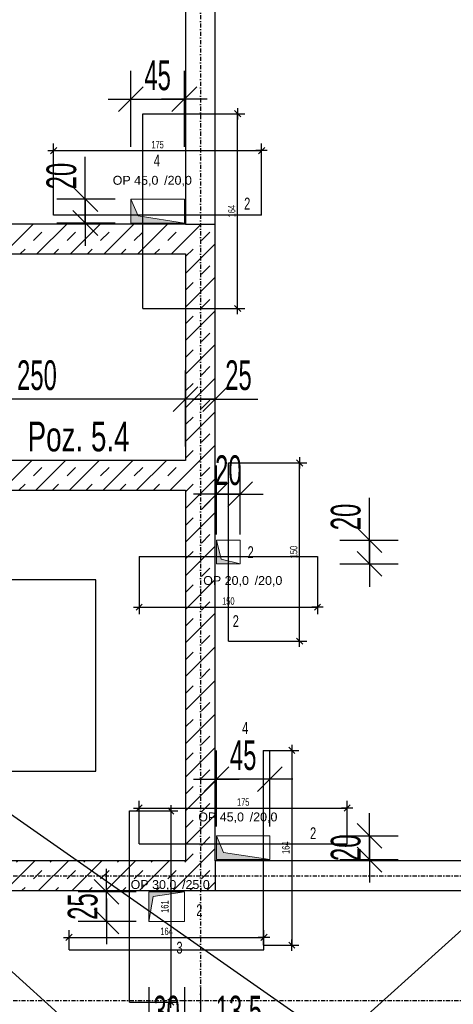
# Model space of a CAD drawing. Header units: millimetres. Extents: x 4959 to 18685, y -2779 to 1721.
# Tile 31 of 41: x 16420 to 16785, y -265 to 564. Entities that reach past the tile are written whole.
import ezdxf

# ---------------------------------------------------------------- set-up
doc = ezdxf.new("R2010")
doc.units = ezdxf.units.MM
doc.header["$LTSCALE"] = 10
doc.linetypes.add('MO', pattern=[0.7, 0.35, -0.17, 0.01, -0.17])
for name, color, linetype in [('BA_szr', 1, 'Continuous'), ('BA_txs', 2, 'Continuous'), ('BA_wym', 1, 'Continuous'), ('BD_osm', 1, 'MO'), ('BD_wic', 1, 'Continuous'), ('BD_wig', 3, 'Continuous'), ('BZ_txs', 2, 'Continuous')]:
    doc.layers.add(name, color=color, linetype=linetype)
doc.layers.add('Nowe_A-Przebicia_Nr_pióra__1', color=7, linetype='Continuous', lineweight=13)
doc.layers.add('Nowe_A-Przebicia_Nr_pióra__102', color=7, linetype='Continuous', lineweight=5, true_color=0xcccccc)
doc.styles.add('BIKTS', font='bikromsw.shx', dxfattribs={"width": 0.8})
doc.styles.add('BIKWYM', font='bikromsw.shx', dxfattribs={"width": 0.6})
doc.styles.add('STYL_AUTOMATYCZNY_1', font='arial.ttf')
doc.dimstyles.new('BA_KR_100_cm', dxfattribs={"dimtxt": 25, "dimasz": 1.666667, "dimexe": 24, "dimexo": 0, "dimgap": 0, "dimtad": 0, "dimdec": 1, "dimrnd": 0.5, "dimzin": 9, "dimdsep": 46, "dimtxsty": 'BIKWYM', "dimblk": 'WYM-KR', "dimcen": 0, "dimdle": 20, "dimclrd": 256, "dimclre": 256, "dimclrt": 2, "dimadec": 0, "dimazin": 0, "dimtfac": 0.033333, "dimtdec": 1, "dimtmove": 0, "dimatfit": 3, "dimldrblk": 'WYM-KR', "dimfxl": 25, "dimfxlon": 1, "dimtvp": 0.8, "dimtolj": 1, "dimarcsym": 0})
doc.dimstyles.new('BA_KR_25_cm', dxfattribs={"dimscale": 0.25, "dimtxt": 25, "dimasz": 1.666667, "dimexe": 24, "dimexo": 0, "dimgap": 0, "dimtad": 0, "dimdec": 1, "dimrnd": 0.5, "dimzin": 9, "dimdsep": 46, "dimtxsty": 'BIKWYM', "dimblk": 'WYM-KR', "dimcen": 0, "dimdle": 20, "dimclrd": 256, "dimclre": 256, "dimclrt": 7, "dimadec": 0, "dimazin": 0, "dimtfac": 0.033333, "dimtdec": 1, "dimtmove": 0, "dimatfit": 3, "dimldrblk": 'WYM-KR', "dimfxl": 1, "dimtvp": 0.8, "dimtolj": 1, "dimarcsym": 0})

# ---------------------------------------------------------------- blocks, each defined once
blk = doc.blocks.new('WYM-KR')
at = {"color": 7, "linetype": 'ByBlock'}
blk.add_line((6.24, 6.24), (-6.24, -6.24), dxfattribs=at)
at = {"linetype": 'ByBlock'}
blk.add_line((11.52, 0), (-11.52, 0), dxfattribs=at)
blk = doc.blocks.new('*D415')
at = {"layer": 'BA_wym', "lineweight": -2}
for p, q in [((16559.96, 204.32), (16559.96, 268.32)), ((16584.96, 204.32), (16584.96, 268.32)), ((16558.29, 244.32), (16556.63, 244.32)), ((16584.96, 244.32), (16559.96, 244.32)), ((16586.63, 244.32), (16620.67, 244.32))]:
    blk.add_line(p, q, dxfattribs=at)
at = {"layer": 'Defpoints', "color": 0}
for p in [(16559.96, 244.32), (16559.96, 192.61), (16584.96, 186.82)]:
    blk.add_point(p, dxfattribs=at)
at = {"layer": 'BA_wym', "lineweight": -2, "xscale": 1.666666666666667, "yscale": 1.666666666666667, "zscale": 1.666666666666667}
blk.add_blockref('WYM-KR', (16559.96, 244.32), dxfattribs=at)
at = {"layer": 'BA_wym', "lineweight": -2, "xscale": 1.666666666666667, "yscale": 1.666666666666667, "zscale": 1.666666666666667, "rotation": 180}
blk.add_blockref('WYM-KR', (16584.96, 244.32), dxfattribs=at)
at = {"layer": 'BA_wym', "color": 2, "insert": (16604.48, 264.32), "char_height": 25, "attachment_point": 5, "style": 'BIKWYM'}
blk.add_mtext('\\A1;25', dxfattribs=at)
blk = doc.blocks.new('*D416')
at = {"layer": 'BA_wym', "lineweight": -2}
for p, q in [((16309.96, 204.32), (16309.96, 268.32)), ((16559.96, 204.32), (16559.96, 268.32)), ((16558.29, 244.32), (16311.63, 244.32))]:
    blk.add_line(p, q, dxfattribs=at)
at = {"layer": 'Defpoints', "color": 0}
for p in [(16309.96, 244.32), (16309.96, 192.61), (16559.96, 192.61)]:
    blk.add_point(p, dxfattribs=at)
at = {"layer": 'BA_wym', "lineweight": -2, "xscale": 1.666666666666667, "yscale": 1.666666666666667, "zscale": 1.666666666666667, "rotation": 180}
blk.add_blockref('WYM-KR', (16309.96, 244.32), dxfattribs=at)
at = {"layer": 'BA_wym', "lineweight": -2, "xscale": 1.666666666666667, "yscale": 1.666666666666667, "zscale": 1.666666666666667}
blk.add_blockref('WYM-KR', (16559.96, 244.32), dxfattribs=at)
at = {"layer": 'BA_wym', "color": 2, "insert": (16434.96, 264.32), "char_height": 25, "attachment_point": 5, "style": 'BIKWYM'}
blk.add_mtext('\\A1;250', dxfattribs=at)
blk = doc.blocks.new('*D454')
at = {"layer": 'BA_wym', "lineweight": -2}
for p, q in [((16518.56, -170.39), (16469.56, -170.39)), ((16493.56, -168.72), (16493.56, -167.05)), ((16493.56, -195.39), (16493.56, -170.39)), ((16518.56, -195.39), (16469.56, -195.39)), ((16493.56, -197.05), (16493.56, -198.72))]:
    blk.add_line(p, q, dxfattribs=at)
at = {"layer": 'Defpoints', "color": 0}
for p in [(16493.56, -170.39), (16528.96, -170.39), (16528.96, -195.39)]:
    blk.add_point(p, dxfattribs=at)
at = {"layer": 'BA_wym', "lineweight": -2, "xscale": 1.666666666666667, "yscale": 1.666666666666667, "zscale": 1.666666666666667}
for p, rotation in [((16493.56, -170.39), 270), ((16493.56, -195.39), 90)]:
    blk.add_blockref('WYM-KR', p, dxfattribs=dict(at, rotation=rotation))
at = {"layer": 'BA_wym', "color": 2, "insert": (16473.56, -182.89), "char_height": 25, "attachment_point": 5, "rotation": 90, "style": 'BIKWYM'}
blk.add_mtext('\\A1;25', dxfattribs=at)
blk = doc.blocks.new('*D455')
at = {"layer": 'BA_wym', "lineweight": -2}
for p, q in [((16528.96, -250.66), (16528.96, -314.66)), ((16558.96, -250.66), (16558.96, -314.66)), ((16527.29, -290.66), (16525.63, -290.66)), ((16558.96, -290.66), (16528.96, -290.66)), ((16560.63, -290.66), (16562.29, -290.66))]:
    blk.add_line(p, q, dxfattribs=at)
at = {"layer": 'Defpoints', "color": 0}
for p in [(16528.96, -195.39), (16558.96, -195.39), (16528.96, -290.66)]:
    blk.add_point(p, dxfattribs=at)
at = {"layer": 'BA_wym', "lineweight": -2, "xscale": 1.666666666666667, "yscale": 1.666666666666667, "zscale": 1.666666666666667}
blk.add_blockref('WYM-KR', (16528.96, -290.66), dxfattribs=at)
at = {"layer": 'BA_wym', "lineweight": -2, "xscale": 1.666666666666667, "yscale": 1.666666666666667, "zscale": 1.666666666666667, "rotation": 180}
blk.add_blockref('WYM-KR', (16558.96, -290.66), dxfattribs=at)
at = {"layer": 'BA_wym', "color": 2, "insert": (16543.96, -270.66), "char_height": 25, "attachment_point": 5, "style": 'BIKWYM'}
blk.add_mtext('\\A1;30', dxfattribs=at)
blk = doc.blocks.new('*D456')
at = {"layer": 'BA_wym', "lineweight": -2}
for p, q in [((16558.96, -250.66), (16558.96, -314.66)), ((16572.46, -250.66), (16572.46, -314.66)), ((16557.29, -290.66), (16555.63, -290.66)), ((16558.96, -290.66), (16572.46, -290.66)), ((16574.13, -290.66), (16633.89, -290.66))]:
    blk.add_line(p, q, dxfattribs=at)
at = {"layer": 'Defpoints', "color": 0}
for p in [(16572.46, -156.89), (16558.96, -195.39), (16572.46, -290.66)]:
    blk.add_point(p, dxfattribs=at)
at = {"layer": 'BA_wym', "lineweight": -2, "xscale": 1.666666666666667, "yscale": 1.666666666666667, "zscale": 1.666666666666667}
blk.add_blockref('WYM-KR', (16558.96, -290.66), dxfattribs=at)
at = {"layer": 'BA_wym', "lineweight": -2, "xscale": 1.666666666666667, "yscale": 1.666666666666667, "zscale": 1.666666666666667, "rotation": 180}
blk.add_blockref('WYM-KR', (16572.46, -290.66), dxfattribs=at)
at = {"layer": 'BA_wym', "color": 2, "insert": (16604.84, -270.66), "char_height": 25, "attachment_point": 5, "style": 'BIKWYM'}
blk.add_mtext('\\A1;13.5', dxfattribs=at)
blk = doc.blocks.new('*D457')
at = {"layer": 'BA_wym', "lineweight": -2}
for p, q in [((16585.96, -115.56), (16585.96, -51.56)), ((16630.96, -115.56), (16630.96, -51.56)), ((16629.29, -75.56), (16587.63, -75.56))]:
    blk.add_line(p, q, dxfattribs=at)
at = {"layer": 'Defpoints', "color": 0}
for p in [(16585.96, -75.56), (16585.96, -123.39), (16630.96, -123.39)]:
    blk.add_point(p, dxfattribs=at)
at = {"layer": 'BA_wym', "lineweight": -2, "xscale": 1.666666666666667, "yscale": 1.666666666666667, "zscale": 1.666666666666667, "rotation": 180}
blk.add_blockref('WYM-KR', (16585.96, -75.56), dxfattribs=at)
at = {"layer": 'BA_wym', "lineweight": -2, "xscale": 1.666666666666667, "yscale": 1.666666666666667, "zscale": 1.666666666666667}
blk.add_blockref('WYM-KR', (16630.96, -75.56), dxfattribs=at)
at = {"layer": 'BA_wym', "color": 2, "insert": (16608.46, -55.56), "char_height": 25, "attachment_point": 5, "style": 'BIKWYM'}
blk.add_mtext('\\A1;45', dxfattribs=at)
blk = doc.blocks.new('*D458')
at = {"layer": 'BA_wym', "lineweight": -2}
for p, q in [((16689.83, -123.39), (16738.83, -123.39)), ((16714.83, -121.72), (16714.83, -120.05)), ((16714.83, -123.39), (16714.83, -143.39)), ((16689.83, -143.39), (16738.83, -143.39)), ((16714.83, -145.05), (16714.83, -146.72))]:
    blk.add_line(p, q, dxfattribs=at)
at = {"layer": 'Defpoints', "color": 0}
for p in [(16630.96, -123.39), (16630.96, -143.39), (16714.83, -143.39)]:
    blk.add_point(p, dxfattribs=at)
at = {"layer": 'BA_wym', "lineweight": -2, "xscale": 1.666666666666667, "yscale": 1.666666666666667, "zscale": 1.666666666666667}
for p, rotation in [((16714.83, -123.39), 270), ((16714.83, -143.39), 90)]:
    blk.add_blockref('WYM-KR', p, dxfattribs=dict(at, rotation=rotation))
at = {"layer": 'BA_wym', "color": 2, "insert": (16694.83, -133.39), "char_height": 25, "attachment_point": 5, "rotation": 90, "style": 'BIKWYM'}
blk.add_mtext('\\A1;20', dxfattribs=at)
blk = doc.blocks.new('*D481')
at = {"layer": 'BA_wym', "lineweight": -2}
for p, q in [((16714.83, 127.28), (16714.83, 161.33)), ((16689.83, 125.61), (16738.83, 125.61)), ((16714.83, 105.61), (16714.83, 125.61)), ((16689.83, 105.61), (16738.83, 105.61)), ((16714.83, 103.95), (16714.83, 102.28))]:
    blk.add_line(p, q, dxfattribs=at)
at = {"layer": 'Defpoints', "color": 0}
for p in [(16605.96, 125.61), (16714.83, 125.61), (16605.96, 105.61)]:
    blk.add_point(p, dxfattribs=at)
at = {"layer": 'BA_wym', "lineweight": -2, "xscale": 1.666666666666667, "yscale": 1.666666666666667, "zscale": 1.666666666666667}
for p, rotation in [((16714.83, 125.61), 270), ((16714.83, 105.61), 90)]:
    blk.add_blockref('WYM-KR', p, dxfattribs=dict(at, rotation=rotation))
at = {"layer": 'BA_wym', "color": 2, "insert": (16694.83, 145.14), "char_height": 25, "attachment_point": 5, "rotation": 90, "style": 'BIKWYM'}
blk.add_mtext('\\A1;20', dxfattribs=at)
blk = doc.blocks.new('*D482')
at = {"layer": 'BA_wym', "lineweight": -2}
for p, q in [((16585.96, 130.42), (16585.96, 188.32)), ((16605.96, 130.42), (16605.96, 188.32)), ((16584.29, 164.32), (16582.63, 164.32)), ((16585.96, 164.32), (16605.96, 164.32)), ((16607.63, 164.32), (16609.29, 164.32))]:
    blk.add_line(p, q, dxfattribs=at)
at = {"layer": 'Defpoints', "color": 0}
for p in [(16605.96, 164.32), (16585.96, 130.42), (16605.96, 130.42)]:
    blk.add_point(p, dxfattribs=at)
at = {"layer": 'BA_wym', "lineweight": -2, "xscale": 1.666666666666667, "yscale": 1.666666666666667, "zscale": 1.666666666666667}
blk.add_blockref('WYM-KR', (16585.96, 164.32), dxfattribs=at)
at = {"layer": 'BA_wym', "lineweight": -2, "xscale": 1.666666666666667, "yscale": 1.666666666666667, "zscale": 1.666666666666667, "rotation": 180}
blk.add_blockref('WYM-KR', (16605.96, 164.32), dxfattribs=at)
at = {"layer": 'BA_wym', "color": 2, "insert": (16595.96, 184.32), "char_height": 25, "attachment_point": 5, "style": 'BIKWYM'}
blk.add_mtext('\\A1;20', dxfattribs=at)
blk = doc.blocks.new('*D485')
at = {"layer": 'BA_wym', "lineweight": -2}
for p, q in [((16475.64, 414.28), (16475.64, 448.33)), ((16500.64, 412.61), (16451.64, 412.61)), ((16475.64, 392.61), (16475.64, 412.61)), ((16500.64, 392.61), (16451.64, 392.61)), ((16475.64, 390.95), (16475.64, 389.28))]:
    blk.add_line(p, q, dxfattribs=at)
at = {"layer": 'Defpoints', "color": 0}
for p in [(16475.64, 412.61), (16515.64, 412.61), (16515.64, 392.61)]:
    blk.add_point(p, dxfattribs=at)
at = {"layer": 'BA_wym', "lineweight": -2, "xscale": 1.666666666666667, "yscale": 1.666666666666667, "zscale": 1.666666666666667}
for p, rotation in [((16475.64, 412.61), 270), ((16475.64, 392.61), 90)]:
    blk.add_blockref('WYM-KR', p, dxfattribs=dict(at, rotation=rotation))
at = {"layer": 'BA_wym', "color": 2, "insert": (16455.64, 432.14), "char_height": 25, "attachment_point": 5, "rotation": 90, "style": 'BIKWYM'}
blk.add_mtext('\\A1;20', dxfattribs=at)
blk = doc.blocks.new('*D486')
at = {"layer": 'BA_wym', "lineweight": -2}
for p, q in [((16513.96, 456.8), (16513.96, 520.8)), ((16558.96, 456.8), (16558.96, 520.8)), ((16515.63, 496.8), (16557.29, 496.8))]:
    blk.add_line(p, q, dxfattribs=at)
at = {"layer": 'Defpoints', "color": 0}
for p in [(16558.96, 496.8), (16513.96, 412.61), (16558.96, 412.61)]:
    blk.add_point(p, dxfattribs=at)
at = {"layer": 'BA_wym', "lineweight": -2, "xscale": 1.666666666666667, "yscale": 1.666666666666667, "zscale": 1.666666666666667, "rotation": 180}
blk.add_blockref('WYM-KR', (16513.96, 496.8), dxfattribs=at)
at = {"layer": 'BA_wym', "lineweight": -2, "xscale": 1.666666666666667, "yscale": 1.666666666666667, "zscale": 1.666666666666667}
blk.add_blockref('WYM-KR', (16558.96, 496.8), dxfattribs=at)
at = {"layer": 'BA_wym', "color": 2, "insert": (16536.46, 516.8), "char_height": 25, "attachment_point": 5, "style": 'BIKWYM'}
blk.add_mtext('\\A1;45', dxfattribs=at)
blk = doc.blocks.new('*D514')
at = {"layer": 'BD_wic', "lineweight": -2}
for p, q in [((16524.14, 484.61), (16609.81, 484.61)), ((16603.81, 321.03), (16603.81, 484.2)), ((16524.14, 320.61), (16609.81, 320.61))]:
    blk.add_line(p, q, dxfattribs=at)
at = {"layer": 'Defpoints', "color": 0}
for p in [(16524.14, 484.61), (16603.81, 484.61), (16524.14, 320.61)]:
    blk.add_point(p, dxfattribs=at)
at = {"layer": 'BD_wic', "lineweight": -2, "xscale": 0.4166666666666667, "yscale": 0.4166666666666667, "zscale": 0.4166666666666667}
for p, rotation in [((16603.81, 484.61), 90), ((16603.81, 320.61), 270)]:
    blk.add_blockref('WYM-KR', p, dxfattribs=dict(at, rotation=rotation))
at = {"layer": 'BD_wic', "color": 7, "insert": (16598.81, 402.61), "char_height": 6.25, "attachment_point": 5, "rotation": 90, "style": 'BIKWYM'}
blk.add_mtext('\\A1;164', dxfattribs=at)
blk = doc.blocks.new('*D515')
at = {"layer": 'BD_wic', "lineweight": -2}
for p, q in [((16448.96, 399.08), (16448.96, 459.54)), ((16623.96, 399.08), (16623.96, 459.54)), ((16449.38, 453.54), (16623.54, 453.54))]:
    blk.add_line(p, q, dxfattribs=at)
at = {"layer": 'Defpoints', "color": 0}
for p in [(16623.96, 453.54), (16448.96, 399.08), (16623.96, 399.08)]:
    blk.add_point(p, dxfattribs=at)
at = {"layer": 'BD_wic', "lineweight": -2, "xscale": 0.4166666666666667, "yscale": 0.4166666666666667, "zscale": 0.4166666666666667, "rotation": 180}
blk.add_blockref('WYM-KR', (16448.96, 453.54), dxfattribs=at)
at = {"layer": 'BD_wic', "lineweight": -2, "xscale": 0.4166666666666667, "yscale": 0.4166666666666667, "zscale": 0.4166666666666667}
blk.add_blockref('WYM-KR', (16623.96, 453.54), dxfattribs=at)
at = {"layer": 'BD_wic', "color": 7, "insert": (16536.46, 458.54), "char_height": 6.25, "attachment_point": 5, "style": 'BIKWYM'}
blk.add_mtext('\\A1;175', dxfattribs=at)
blk = doc.blocks.new('*D516')
at = {"layer": 'BD_wic', "lineweight": -2}
for p, q in [((16520.96, 111.92), (16520.96, 63.25)), ((16670.96, 111.92), (16670.96, 63.25)), ((16521.38, 69.25), (16670.54, 69.25))]:
    blk.add_line(p, q, dxfattribs=at)
at = {"layer": 'Defpoints', "color": 0}
for p in [(16520.96, 111.92), (16670.96, 111.92), (16670.96, 69.25)]:
    blk.add_point(p, dxfattribs=at)
at = {"layer": 'BD_wic', "lineweight": -2, "xscale": 0.4166666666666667, "yscale": 0.4166666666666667, "zscale": 0.4166666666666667, "rotation": 180}
blk.add_blockref('WYM-KR', (16520.96, 69.25), dxfattribs=at)
at = {"layer": 'BD_wic', "lineweight": -2, "xscale": 0.4166666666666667, "yscale": 0.4166666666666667, "zscale": 0.4166666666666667}
blk.add_blockref('WYM-KR', (16670.96, 69.25), dxfattribs=at)
at = {"layer": 'BD_wic', "color": 7, "insert": (16595.96, 74.25), "char_height": 6.25, "attachment_point": 5, "style": 'BIKWYM'}
blk.add_mtext('\\A1;150', dxfattribs=at)
blk = doc.blocks.new('*D517')
at = {"layer": 'BD_wic', "lineweight": -2}
for p, q in [((16595.96, 190.61), (16661.94, 190.61)), ((16655.94, 41.03), (16655.94, 190.2)), ((16595.96, 40.61), (16661.94, 40.61))]:
    blk.add_line(p, q, dxfattribs=at)
at = {"layer": 'Defpoints', "color": 0}
for p in [(16595.96, 190.61), (16655.94, 190.61), (16595.96, 40.61)]:
    blk.add_point(p, dxfattribs=at)
at = {"layer": 'BD_wic', "lineweight": -2, "xscale": 0.4166666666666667, "yscale": 0.4166666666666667, "zscale": 0.4166666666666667}
for p, rotation in [((16655.94, 190.61), 90), ((16655.94, 40.61), 270)]:
    blk.add_blockref('WYM-KR', p, dxfattribs=dict(at, rotation=rotation))
at = {"layer": 'BD_wic', "color": 7, "insert": (16650.94, 115.61), "char_height": 6.25, "attachment_point": 5, "rotation": 90, "style": 'BIKWYM'}
blk.add_mtext('\\A1;150', dxfattribs=at)
blk = doc.blocks.new('*D518')
at = {"layer": 'BD_wic', "lineweight": -2}
for p, q in [((16512.76, -102.39), (16553.55, -102.39)), ((16547.55, -102.8), (16547.55, -262.97)), ((16512.76, -263.39), (16553.55, -263.39))]:
    blk.add_line(p, q, dxfattribs=at)
at = {"layer": 'Defpoints', "color": 0}
for p in [(16512.76, -102.39), (16512.76, -263.39), (16547.55, -263.39)]:
    blk.add_point(p, dxfattribs=at)
at = {"layer": 'BD_wic', "lineweight": -2, "xscale": 0.4166666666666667, "yscale": 0.4166666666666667, "zscale": 0.4166666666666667}
for p, rotation in [((16547.55, -102.39), 90), ((16547.55, -263.39), 270)]:
    blk.add_blockref('WYM-KR', p, dxfattribs=dict(at, rotation=rotation))
at = {"layer": 'BD_wic', "color": 7, "insert": (16542.55, -182.89), "char_height": 6.25, "attachment_point": 5, "rotation": 90, "style": 'BIKWYM'}
blk.add_mtext('\\A1;161', dxfattribs=at)
blk = doc.blocks.new('*D519')
at = {"layer": 'BD_wic', "lineweight": -2}
for p, q in [((16461.96, -219.21), (16461.96, -202.79)), ((16625.96, -219.21), (16625.96, -202.79)), ((16462.38, -208.79), (16625.54, -208.79))]:
    blk.add_line(p, q, dxfattribs=at)
at = {"layer": 'Defpoints', "color": 0}
for p in [(16625.96, -208.79), (16461.96, -219.21), (16625.96, -219.21)]:
    blk.add_point(p, dxfattribs=at)
at = {"layer": 'BD_wic', "lineweight": -2, "xscale": 0.4166666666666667, "yscale": 0.4166666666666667, "zscale": 0.4166666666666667, "rotation": 180}
blk.add_blockref('WYM-KR', (16461.96, -208.79), dxfattribs=at)
at = {"layer": 'BD_wic', "lineweight": -2, "xscale": 0.4166666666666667, "yscale": 0.4166666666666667, "zscale": 0.4166666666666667}
blk.add_blockref('WYM-KR', (16625.96, -208.79), dxfattribs=at)
at = {"layer": 'BD_wic', "color": 7, "insert": (16543.96, -203.79), "char_height": 6.25, "attachment_point": 5, "style": 'BIKWYM'}
blk.add_mtext('\\A1;164', dxfattribs=at)
blk = doc.blocks.new('*D520')
at = {"layer": 'BD_wic', "lineweight": -2}
for p, q in [((16625.35, -51.39), (16655.39, -51.39)), ((16649.39, -51.8), (16649.39, -214.97)), ((16625.35, -215.39), (16655.39, -215.39))]:
    blk.add_line(p, q, dxfattribs=at)
at = {"layer": 'Defpoints', "color": 0}
for p in [(16625.35, -51.39), (16625.35, -215.39), (16649.39, -215.39)]:
    blk.add_point(p, dxfattribs=at)
at = {"layer": 'BD_wic', "lineweight": -2, "xscale": 0.4166666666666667, "yscale": 0.4166666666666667, "zscale": 0.4166666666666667}
for p, rotation in [((16649.39, -51.39), 90), ((16649.39, -215.39), 270)]:
    blk.add_blockref('WYM-KR', p, dxfattribs=dict(at, rotation=rotation))
at = {"layer": 'BD_wic', "color": 7, "insert": (16644.39, -133.39), "char_height": 6.25, "attachment_point": 5, "rotation": 90, "style": 'BIKWYM'}
blk.add_mtext('\\A1;164', dxfattribs=at)
blk = doc.blocks.new('*D521')
at = {"layer": 'BD_wic', "lineweight": -2}
for p, q in [((16520.96, -130.04), (16520.96, -93.91)), ((16695.96, -130.04), (16695.96, -93.91)), ((16521.38, -99.91), (16695.54, -99.91))]:
    blk.add_line(p, q, dxfattribs=at)
at = {"layer": 'Defpoints', "color": 0}
for p in [(16695.96, -99.91), (16520.96, -130.04), (16695.96, -130.04)]:
    blk.add_point(p, dxfattribs=at)
at = {"layer": 'BD_wic', "lineweight": -2, "xscale": 0.4166666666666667, "yscale": 0.4166666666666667, "zscale": 0.4166666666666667, "rotation": 180}
blk.add_blockref('WYM-KR', (16520.96, -99.91), dxfattribs=at)
at = {"layer": 'BD_wic', "lineweight": -2, "xscale": 0.4166666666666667, "yscale": 0.4166666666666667, "zscale": 0.4166666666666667}
blk.add_blockref('WYM-KR', (16695.96, -99.91), dxfattribs=at)
at = {"layer": 'BD_wic', "color": 7, "insert": (16608.46, -94.91), "char_height": 6.25, "attachment_point": 5, "style": 'BIKWYM'}
blk.add_mtext('\\A1;175', dxfattribs=at)

msp = doc.modelspace()

# ---------------------------------------------------------------- hatches: boundary and pattern name
at = {"layer": 'BA_szr'}
h = msp.add_hatch(dxfattribs=at)
h.set_pattern_fill('BIK_ZELBET', color=256, scale=100, angle=45, pattern_type=2)
h.set_pattern_definition([(45, (9820.514, -2655.736), (-14.142136, 14.142136), []), (45, (9813.443, -2648.664), (-14.142136, 14.142136), [10, -10])])
h.paths.add_polyline_path([(16107.96, 366.61), (16284.96, 366.61), (16284.96, 357.61), (16309.96, 357.61), (16309.96, 366.61), (16559.96, 366.61), (16559.96, 192.61), (16309.96, 192.61), (16309.96, 239.61), (16284.96, 239.61), (16284.92, 192.61), (16185.96, 192.61), (16185.96, 167.61), (16559.96, 167.61), (16559.96, -144.39), (16168.96, -144.39), (16168.96, -169.39), (16584.96, -169.39), (16584.96, -144.39), (16584.96, 391.61), (16559.96, 391.61), (16107.96, 391.61)])
at = {"layer": 'Nowe_A-Przebicia_Nr_pióra__102', "linetype": 'Continuous', "lineweight": 5, "true_color": 0xcccccc}
for points in [[(16558.96, 392.61), (16513.96, 392.61), (16513.96, 412.61), (16520.02, 398.67)], [(16605.96, 105.61), (16585.96, 105.61), (16585.96, 125.61), (16590, 109.65)], [(16630.96, -143.39), (16585.96, -143.39), (16585.96, -123.39), (16592.02, -137.33)], [(16558.96, -170.39), (16528.96, -170.39), (16528.96, -195.39), (16532.62, -174.39)]]:
    msp.add_hatch(color=254, dxfattribs=at).paths.add_polyline_path(points)

# ---------------------------------------------------------------- linework, layer by layer
at = {"layer": 'BD_osm'}
for points in [[(16572.46, 1106.61), (16572.46, -1765.84)], [(14909.96, -156.89), (18234.96, -156.89)], [(14909.96, -261.89), (18234.96, -261.89)]]:
    msp.add_lwpolyline(points, dxfattribs=at)
at = {"layer": 'BD_wic', "color": 5}
for p, q in [((14482.16, -2278.36), (18684.72, 1497.78)), ((18684.72, -2278.36), (14482.16, 1497.78)), ((16524.14, 320.61), (16524.14, 484.61)), ((16623.96, 399.08), (16448.96, 399.08)), ((16595.96, 40.61), (16595.96, 190.61)), ((16520.96, 111.92), (16670.96, 111.92)), ((16625.35, -51.39), (16625.35, -215.39)), ((16512.76, -263.39), (16512.76, -102.39)), ((16520.96, -130.04), (16695.96, -130.04)), ((16461.96, -219.21), (16625.96, -219.21))]:
    msp.add_line(p, q, dxfattribs=at)
at = {"layer": 'BD_wic'}
for points in [[(17874.96, -1129.39), (15269.96, 695.61)], [(16212.96, -68.89), (16240.96, 6.61), (16240.96, -144.39), (16212.96, -68.89), (16484.46, -68.89), (16484.46, 92.11), (16335.63, 92.11)]]:
    msp.add_lwpolyline(points, dxfattribs=at)
at = {"layer": 'BD_wig'}
for points in [[(16559.96, 670.61), (16559.96, 391.61), (16107.96, 391.61), (16107.96, 366.61), (16284.96, 366.61), (16284.96, 357.61), (16309.96, 357.61), (16309.96, 366.61), (16559.96, 366.61), (16559.96, 192.61), (16309.96, 192.61), (16309.96, 239.61), (16284.96, 239.61), (16284.92, 192.61), (16185.96, 192.61), (16185.96, 167.61), (16559.96, 167.61), (16559.96, -144.39), (16168.96, -144.39), (16168.96, -169.39), (16821.46, -169.39)], [(16821.46, -144.39), (16584.96, -144.39), (16584.96, 670.61)], [(16559.96, 391.61), (16584.96, 391.61)], [(16584.96, -144.39), (16584.96, -169.39)]]:
    msp.add_lwpolyline(points, dxfattribs=at)
at = {"layer": 'Nowe_A-Przebicia_Nr_pióra__1', "color": 7, "linetype": 'Continuous', "lineweight": 13}
for p, q in [((16520.02, 398.67), (16513.96, 412.61)), ((16513.96, 412.61), (16558.96, 412.61)), ((16513.96, 392.61), (16513.96, 412.61)), ((16558.96, 412.61), (16558.96, 392.61)), ((16558.96, 392.61), (16520.02, 398.67)), ((16558.96, 392.61), (16513.96, 392.61)), ((16590, 109.65), (16585.96, 125.61)), ((16585.96, 125.61), (16605.96, 125.61)), ((16585.96, 105.61), (16585.96, 125.61)), ((16605.96, 125.61), (16605.96, 105.61)), ((16605.96, 105.61), (16590, 109.65)), ((16605.96, 105.61), (16585.96, 105.61)), ((16592.02, -137.33), (16585.96, -123.39)), ((16585.96, -123.39), (16630.96, -123.39)), ((16585.96, -143.39), (16585.96, -123.39)), ((16630.96, -123.39), (16630.96, -143.39)), ((16630.96, -143.39), (16592.02, -137.33)), ((16630.96, -143.39), (16585.96, -143.39))]:
    msp.add_line(p, q, dxfattribs=at)
msp.add_lwpolyline([(16558.96, -170.39), (16532.62, -174.39), (16528.96, -195.39)], dxfattribs=at)
msp.add_lwpolyline([(16528.96, -195.39), (16558.96, -195.39), (16558.96, -170.39), (16528.96, -170.39)], close=True, dxfattribs=at)

# ---------------------------------------------------------------- texts
at = {"layer": 'BA_txs', "style": 'BIKTS', "width": 0.7}
msp.add_text('Poz. 5.4', height=25, dxfattribs=at).set_placement((16427.06, 200.38))
at = {"layer": 'BZ_txs', "color": 3, "char_height": 10, "width": 452.0462, "attachment_point": 1, "style": 'BIKTS'}
for s, insert in [('{\\W0.7;4}', (16533.28, 450.28)), ('{\\W0.7;2}', (16609.25, 413.96)), ('{\\W0.7;2}', (16612.1, 120.48)), ('{\\W0.7;2}', (16599.64, 62.41)), ('{\\W0.7;4}', (16607.54, -27.48)), ('{\\W0.7;2}', (16664.7, -116.13)), ('{\\W0.7;2}', (16569.01, -180.94)), ('{\\W0.7;3}', (16552.3, -212.5))]:
    msp.add_mtext(s, dxfattribs=dict(at, insert=insert))
at = {"layer": 'Nowe_A-Przebicia_Nr_pióra__1', "color": 7, "lineweight": 13, "style": 'STYL_AUTOMATYCZNY_1'}
for s, p in [('OP 45,0', (16498.69, 424.82)), (' /20,0', (16539.05, 424.82)), ('OP 20,0', (16574.83, 87.89)), (' /20,0', (16615.19, 87.89)), ('OP 45,0', (16570.69, -111.18)), (' /20,0', (16611.05, -111.18)), ('OP 30,0', (16513.77, -168.09)), (' /25,0', (16554.13, -168.09))]:
    msp.add_text(s, height=7.5, dxfattribs=at).set_placement(p)

# ---------------------------------------------------------------- dimensions: what is measured, and where the dimension line sits
at = {"layer": 'BA_wym'}
for base, p1, p2, override, picture, middle in [((16558.96, 496.8), (16513.96, 412.61), (16558.96, 412.61), {"dimatfit": 1, "dimfxl": 40}, '*D486', (16536.46, 516.8)), ((16309.96, 244.32), (16559.96, 192.61), (16309.96, 192.61), {"dimtmove": 1, "dimatfit": 1, "dimfxl": 40}, '*D416', (16434.96, 264.32)), ((16585.96, -75.56), (16630.96, -123.39), (16585.96, -123.39), {"dimatfit": 1, "dimfxl": 40}, '*D457', (16608.46, -55.56)), ((16572.46, -290.66), (16558.96, -195.39), (16572.46, -156.89), {"dimatfit": 1, "dimfxl": 40}, '*D456', (16604.84, -270.66))]:
    dim = msp.add_linear_dim(base=base, p1=p1, p2=p2, dimstyle='BA_KR_100_cm', override=override, dxfattribs=at)
    dim.commit()
    dim.dimension.update_dxf_attribs({"geometry": picture, "text_midpoint": middle})
for base, p1, p2, picture, middle in [((16475.64, 412.61), (16515.64, 392.61), (16515.64, 412.61), '*D485', (16455.64, 432.14)), ((16714.83, 125.61), (16605.96, 105.61), (16605.96, 125.61), '*D481', (16694.83, 145.14))]:
    dim = msp.add_linear_dim(base=base, p1=p1, p2=p2, angle=90, dimstyle='BA_KR_100_cm', override={"dimatfit": 1}, dxfattribs=at)
    dim.commit()
    dim.dimension.update_dxf_attribs({"geometry": picture, "text_midpoint": middle})
for base, p1, p2, override, picture, middle in [((16559.96, 244.32), (16584.96, 186.82), (16559.96, 192.61), {"dimatfit": 1, "dimfxl": 40}, '*D415', (16604.48, 244.32)), ((16605.96, 164.32), (16585.96, 130.42), (16605.96, 130.42), {"dimtmove": 0, "dimatfit": 1, "dimfxl": 40}, '*D482', (16595.96, 164.32)), ((16528.96, -290.66), (16558.96, -195.39), (16528.96, -195.39), {"dimatfit": 1, "dimfxl": 40}, '*D455', (16543.96, -290.66))]:
    dim = msp.add_linear_dim(base=base, p1=p1, p2=p2, dimstyle='BA_KR_100_cm', override=override, dxfattribs=at)
    dim.commit()
    dim.dimension.update_dxf_attribs({"geometry": picture, "text_midpoint": middle, "dimtype": 160})
for base, p1, p2, picture, middle in [((16714.83, -143.39), (16630.96, -123.39), (16630.96, -143.39), '*D458', (16714.83, -133.39)), ((16493.56, -170.39), (16528.96, -195.39), (16528.96, -170.39), '*D454', (16493.56, -182.89))]:
    dim = msp.add_linear_dim(base=base, p1=p1, p2=p2, angle=90, dimstyle='BA_KR_100_cm', override={"dimatfit": 1}, dxfattribs=at)
    dim.commit()
    dim.dimension.update_dxf_attribs({"geometry": picture, "text_midpoint": middle, "dimtype": 160})
at = {"layer": 'BD_wic', "color": 5}
for base, p1, p2, picture, middle in [((16603.81, 484.61), (16524.14, 320.61), (16524.14, 484.61), '*D514', (16598.81, 402.61)), ((16655.94, 190.61), (16595.96, 40.61), (16595.96, 190.61), '*D517', (16650.94, 115.61)), ((16649.39, -215.39), (16625.35, -51.39), (16625.35, -215.39), '*D520', (16644.39, -133.39)), ((16547.55, -263.39), (16512.76, -102.39), (16512.76, -263.39), '*D518', (16542.55, -182.89))]:
    dim = msp.add_linear_dim(base=base, p1=p1, p2=p2, angle=90, dimstyle='BA_KR_25_cm', dxfattribs=at)
    dim.commit()
    dim.dimension.update_dxf_attribs({"geometry": picture, "text_midpoint": middle})
for base, p1, p2, picture, middle in [((16623.96, 453.54), (16448.96, 399.08), (16623.96, 399.08), '*D515', (16536.46, 458.54)), ((16670.96, 69.25), (16520.96, 111.92), (16670.96, 111.92), '*D516', (16595.96, 74.25)), ((16695.96, -99.91), (16520.96, -130.04), (16695.96, -130.04), '*D521', (16608.46, -94.91)), ((16625.96, -208.79), (16461.96, -219.21), (16625.96, -219.21), '*D519', (16543.96, -203.79))]:
    dim = msp.add_linear_dim(base=base, p1=p1, p2=p2, dimstyle='BA_KR_25_cm', dxfattribs=at)
    dim.commit()
    dim.dimension.update_dxf_attribs({"geometry": picture, "text_midpoint": middle})

doc.saveas('drawing.dxf')
